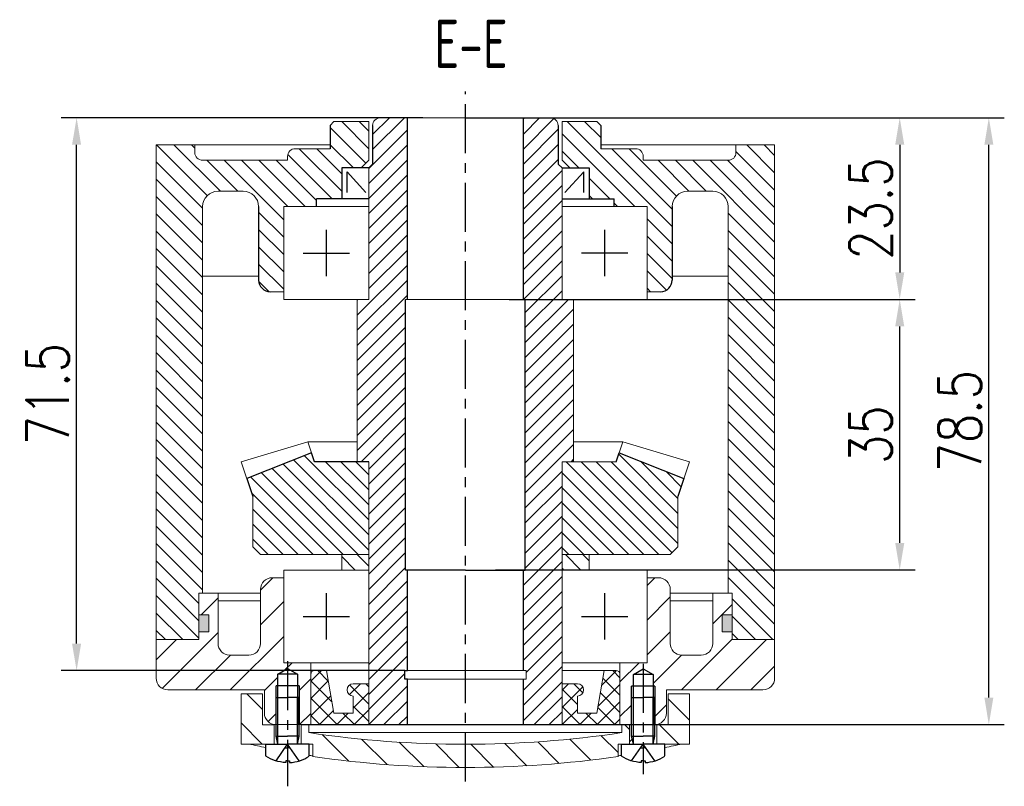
# Model space of a CAD drawing. Header units: inches. Extents: x -753 to 5070, y -3075 to 1581.
# Tile 129 of 178: x 3054 to 3181, y 203 to 302. Entities that reach past the tile are written whole.
import ezdxf

# ---------------------------------------------------------------- set-up
doc = ezdxf.new("R2010")
doc.units = ezdxf.units.IN
doc.header["$LTSCALE"] = 10
doc.header["$MEASUREMENT"] = 0
doc.linetypes.add('CENTER', pattern=[10.16, 6.35, -1.27, 1.27, -1.27])
doc.linetypes.add('HIDDEN', pattern=[1.905, 1.27, -0.635])
for name, color, linetype in [('1轮廓实线层', 7, 'Continuous'), ('2细线层', 4, 'Continuous'), ('3中心线层', 1, 'CENTER'), ('4虚线层', 6, 'HIDDEN'), ('5剖面线层', 2, 'Continuous'), ('6文字层', 3, 'Continuous'), ('7标注层', 4, 'Continuous')]:
    doc.layers.add(name, color=color, linetype=linetype)
doc.styles.add('PC_TEXTSTYLE', font='isocp.shx', dxfattribs={"width": 0.8, "bigfont": 'HZFS.SHX'})
doc.styles.add('TH_GBDIM', font='romans.shx', dxfattribs={"width": 0.8, "bigfont": 'gbcbig.shx'})
doc.dimstyles.new('TH_GBDIM', dxfattribs={"dimtxt": 3.5, "dimasz": 2.5, "dimexe": 2, "dimexo": 0, "dimgap": 1, "dimtad": 1, "dimdec": 4, "dimdsep": 46, "dimtxsty": 'TH_GBDIM', "dimcen": 0.09, "dimclrd": 4, "dimclre": 4, "dimclrt": 3, "dimadec": 0, "dimazin": 0, "dimtfac": 1, "dimtdec": 4, "dimtmove": 0, "dimatfit": 3, "dimfxl": 1, "dimtzin": 0, "dimarcsym": 0})
pattern_1 = [(135, (2913.1105, -51.4148), (-1.122532, -1.122532), [])]
pattern_2 = [(315, (-160.4537, 145.2508), (2.245064, 2.245064), [])]

# ---------------------------------------------------------------- blocks, each defined once
blk = doc.blocks.new('A$C2029507C')
at = {"layer": '1轮廓实线层', "extrusion": (1.22465e-16, -7.4988e-33, -1)}
for points in [[(-1.3, 3.4), (-1.3, 8.4), (-2.8, 8.4)], [(-1.53, 2.4), (-1.3, 3.4), (-2.8, 3.4)]]:
    blk.add_lwpolyline(points, dxfattribs=at)
at = {"layer": '1轮廓实线层'}
for points in [[(4.3, 3.4), (4.3, 8.4), (2.8, 8.4)], [(4.08, 2.4), (4.3, 3.4), (2.8, 3.4)], [(5.6, 0.85), (5.6, 2.4), (2.8, 2.4)], [(2.8, 0.24), (3.04, 0.24), (3.04, 0)]]:
    blk.add_lwpolyline(points, dxfattribs=at)
at = {"layer": '1轮廓实线层', "extrusion": (-1.22465e-16, 7.4988e-33, -1)}
for points in [[(0, 0.85), (0, 2.4), (-2.8, 2.4)], [(-2.8, 0.24), (-2.56, 0.24), (-2.56, 0)]]:
    blk.add_lwpolyline(points, dxfattribs=at)
blk.add_arc((-2.8, 4.99), 5, 272.7513, 304.0558, dxfattribs=at)
at = {"layer": '1轮廓实线层'}
blk.add_arc((2.8, 4.99), 5, 272.7513, 304.0558, dxfattribs=at)
at = {"layer": '2细线层', "extrusion": (1.22465e-16, -7.4988e-33, -1)}
blk.add_lwpolyline([(-1.53, 2.4), (-1.53, 8.4)], dxfattribs=at)
at = {"layer": '2细线层'}
blk.add_lwpolyline([(4.08, 2.4), (4.08, 8.4)], dxfattribs=at)
at = {"layer": '4虚线层', "extrusion": (-1.22465e-16, 7.4988e-33, -1)}
for p, q in [((1.3, 0.22), (2.8, 2.4)), ((2.47, 1.92), (2.8, 1.92))]:
    blk.add_line(p, q, dxfattribs=at)
at = {"layer": '4虚线层'}
for p, q in [((4.3, 0.22), (2.8, 2.4)), ((3.13, 1.92), (2.8, 1.92))]:
    blk.add_line(p, q, dxfattribs=at)
at = {"layer": '1轮廓实线层', "color": 7, "style": 'PC_TEXTSTYLE'}
blk.add_text('TH_SUPERPART', height=1e-29, rotation=90, dxfattribs=at).set_placement((2.8, 2.4))
blk = doc.blocks.new('A$C57CB2520')
at = {"linetype": 'Continuous', "lineweight": 0}
h = blk.add_hatch(dxfattribs=at)
h.set_pattern_fill('ANSI31', color=4, angle=-90, style=0)
h.set_pattern_definition(pattern_2)
h.paths.add_polyline_path([(2.75, 11.97), (0, 11.97), (0, 5.47), (4.25, 5.47), (4.25, 7.97), (2.75, 7.97)], flags=0)
h = blk.add_hatch(dxfattribs=at)
h.set_pattern_fill('ANSI31', color=4, angle=-90, style=0)
h.set_pattern_definition(pattern_2)
h.paths.add_polyline_path([(58, 11.97), (55.25, 11.97), (55.25, 7.97), (53.75, 7.97), (53.75, 5.47), (58, 5.47)], flags=0)
h = blk.add_hatch(dxfattribs=at)
h.set_pattern_fill('ANSI31', color=4, angle=-90, style=0)
h.set_pattern_definition(pattern_2)
edge = h.paths.add_edge_path(flags=0)
edge.add_line((50.25, 5.47), (50.25, 7.97))
edge.add_line((50.25, 7.97), (49.25, 7.97))
edge.add_line((49.25, 7.97), (49.25, 6.94))
edge.add_arc((29, 142.44), 137, -98.5, -81.5, ccw=False)
edge.add_line((8.75, 6.94), (8.75, 7.97))
edge.add_line((8.75, 7.97), (7.75, 7.97))
edge.add_line((7.75, 7.97), (7.75, 5.47))
edge.add_line((7.75, 5.47), (9.25, 5.47))
edge.add_line((9.25, 5.47), (9.25, 3.84))
edge.add_arc((29, 142.44), 140, 261.8902, 278.1098)
edge.add_line((48.75, 3.84), (48.75, 5.47))
edge.add_line((48.75, 5.47), (50.25, 5.47))
at = {"color": 7, "linetype": 'Continuous', "lineweight": 15}
for p, q in [((0, 5.47), (0, 11.97)), ((0, 11.97), (2.75, 11.97)), ((2.75, 11.97), (2.75, 7.97)), ((55.25, 7.97), (55.25, 11.97)), ((55.25, 11.97), (58, 11.97)), ((58, 11.97), (58, 5.47)), ((2.75, 7.97), (4.25, 7.97)), ((4.25, 7.97), (4.25, 5.47)), ((7.75, 5.47), (7.75, 7.97)), ((7.75, 7.97), (8.75, 7.97)), ((8.75, 7.97), (8.75, 6.94)), ((49.25, 7.97), (8.75, 7.97)), ((49.25, 6.94), (49.25, 7.97)), ((49.25, 7.97), (50.25, 7.97)), ((50.25, 7.97), (50.25, 5.47)), ((53.75, 5.47), (53.75, 7.97)), ((53.75, 7.97), (55.25, 7.97)), ((49.25, 6.94), (8.75, 6.94)), ((4.25, 5.47), (0, 5.47)), ((4.25, 5.47), (7.75, 5.47)), ((9.25, 5.47), (7.75, 5.47)), ((9.25, 5.47), (9.25, 3.84)), ((48.75, 3.84), (48.75, 5.47)), ((50.25, 5.47), (48.75, 5.47)), ((50.25, 5.47), (53.75, 5.47)), ((58, 5.47), (53.75, 5.47))]:
    blk.add_line(p, q, dxfattribs=at)
for centre, radius, start, end in [((29, 142.44), 137, 261.5, 278.5), ((29.05, 133.49), 131.06, 257.6353, 258.6236), ((28.95, 133.49), 131.06, 281.3764, 282.3647), ((29.05, 133.49), 131.06, 261.1107, 261.3098), ((29, 142.44), 140, 261.8902, 278.1098), ((28.95, 133.49), 131.06, 278.6902, 278.8893)]:
    blk.add_arc(centre, radius, start, end, dxfattribs=at)
at = {"layer": '1轮廓实线层'}
for p, q in [((4.73, 14.5), (6, 15.24)), ((7.28, 14.5), (4.73, 14.5)), ((4.73, 8.02), (4.73, 14.5)), ((6, 15.24), (7.28, 14.5)), ((7.28, 14.5), (7.28, 8)), ((50.73, 14.44), (52, 15.18)), ((53.28, 14.44), (50.73, 14.44)), ((50.73, 7.96), (50.73, 14.44)), ((52, 15.18), (53.28, 14.44)), ((53.28, 14.44), (53.28, 7.94)), ((7.5, 13), (4.5, 13)), ((53.5, 12.94), (50.5, 12.94))]:
    blk.add_line(p, q, dxfattribs=at)
at = {"layer": '2细线层'}
for p, q in [((4.5, 8.06), (4.5, 13)), ((7.5, 13), (7.5, 8)), ((50.5, 8.01), (50.5, 12.94)), ((53.5, 12.94), (53.5, 7.94))]:
    blk.add_line(p, q, dxfattribs=at)
at = {"layer": '3中心线层', "ltscale": 0.1}
for p, q in [((6, 16.19), (6, 0)), ((52, 15.86), (52, 1.58))]:
    blk.add_line(p, q, dxfattribs=at)
at = {"layer": '1轮廓实线层', "color": 7}
for p in [(3.2, 3.07), (49.2, 3.07)]:
    blk.add_blockref('A$C2029507C', p, dxfattribs=at)
blk = doc.blocks.new('*D192')
at = {"layer": '7标注层', "color": 4, "lineweight": -2, "transparency": 16777216}
for p, q in [((3119.07, 289.73), (3169.76, 289.73)), ((3167.76, 286.23), (3167.76, 269.73)), ((3117.23, 266.23), (3169.76, 266.23))]:
    blk.add_line(p, q, dxfattribs=at)
at = {"layer": '7标注层', "color": 4, "transparency": 16777216}
for points in [[(3167.18, 286.23), (3168.35, 286.23), (3167.76, 289.73)], [(3167.18, 269.73), (3168.35, 269.73), (3167.76, 266.23)]]:
    blk.add_solid(points, dxfattribs=at)
at = {"layer": 'Defpoints', "color": 0, "transparency": 16777216}
for p in [(3119.07, 289.73), (3117.23, 266.23), (3167.76, 266.23)]:
    blk.add_point(p, dxfattribs=at)
at = {"layer": '7标注层', "color": 3, "transparency": 16777216, "insert": (3164.01, 277.98), "char_height": 5.5, "attachment_point": 5, "rotation": 90, "style": 'TH_GBDIM'}
blk.add_mtext('23.5', dxfattribs=at)
blk = doc.blocks.new('*D193')
at = {"layer": '7标注层', "color": 4, "lineweight": -2, "transparency": 16777216}
for p, q in [((3119.07, 266.23), (3169.76, 266.23)), ((3167.76, 234.73), (3167.76, 262.73)), ((3115.45, 231.23), (3169.76, 231.23))]:
    blk.add_line(p, q, dxfattribs=at)
at = {"layer": '7标注层', "color": 4, "transparency": 16777216}
for points in [[(3167.18, 262.73), (3168.35, 262.73), (3167.76, 266.23)], [(3167.18, 234.73), (3168.35, 234.73), (3167.76, 231.23)]]:
    blk.add_solid(points, dxfattribs=at)
at = {"layer": 'Defpoints', "color": 0, "transparency": 16777216}
for p in [(3119.07, 266.23), (3167.76, 266.23), (3115.45, 231.23)]:
    blk.add_point(p, dxfattribs=at)
at = {"layer": '7标注层', "color": 3, "transparency": 16777216, "insert": (3164.01, 248.73), "char_height": 5.5, "attachment_point": 5, "rotation": 90, "style": 'TH_GBDIM'}
blk.add_mtext('35', dxfattribs=at)
blk = doc.blocks.new('*D194')
at = {"layer": '7标注层', "color": 4, "lineweight": -2, "transparency": 16777216}
for p, q in [((3111.57, 289.73), (3181.29, 289.73)), ((3179.29, 214.73), (3179.29, 286.23)), ((3111.57, 211.23), (3181.29, 211.23))]:
    blk.add_line(p, q, dxfattribs=at)
at = {"layer": '7标注层', "color": 4, "transparency": 16777216}
for points in [[(3178.71, 286.23), (3179.87, 286.23), (3179.29, 289.73)], [(3178.71, 214.73), (3179.87, 214.73), (3179.29, 211.23)]]:
    blk.add_solid(points, dxfattribs=at)
at = {"layer": 'Defpoints', "color": 0, "transparency": 16777216}
for p in [(3111.57, 289.73), (3179.29, 289.73), (3111.57, 211.23)]:
    blk.add_point(p, dxfattribs=at)
at = {"layer": '7标注层', "color": 3, "transparency": 16777216, "insert": (3175.54, 250.48), "char_height": 5.5, "attachment_point": 5, "rotation": 90, "style": 'TH_GBDIM'}
blk.add_mtext('78.5', dxfattribs=at)
blk = doc.blocks.new('*D195')
at = {"layer": '7标注层', "color": 4, "lineweight": -2, "transparency": 16777216}
for p, q in [((3106.07, 289.73), (3059.28, 289.73)), ((3061.28, 221.71), (3061.28, 286.23)), ((3103.72, 218.21), (3059.28, 218.21))]:
    blk.add_line(p, q, dxfattribs=at)
at = {"layer": '7标注层', "color": 4, "transparency": 16777216}
for points in [[(3060.69, 286.23), (3061.86, 286.23), (3061.28, 289.73)], [(3060.69, 221.71), (3061.86, 221.71), (3061.28, 218.21)]]:
    blk.add_solid(points, dxfattribs=at)
at = {"layer": 'Defpoints', "color": 0, "transparency": 16777216}
for p in [(3061.28, 289.73), (3106.07, 289.73), (3103.72, 218.21)]:
    blk.add_point(p, dxfattribs=at)
at = {"layer": '7标注层', "color": 3, "transparency": 16777216, "insert": (3057.53, 253.97), "char_height": 5.5, "attachment_point": 5, "rotation": 90, "style": 'TH_GBDIM'}
blk.add_mtext('71.5', dxfattribs=at)

msp = doc.modelspace()

# ---------------------------------------------------------------- hatches: boundary and pattern name
at = {"layer": '5剖面线层'}
h = msp.add_hatch(dxfattribs=at)
h.set_pattern_fill('ANSI31', color=256, scale=0.5, angle=90, style=0)
h.set_pattern_definition(pattern_1)
h.paths.add_polyline_path([(3071.574, 265.735), (3077.574, 265.735), (3077.574, 228.226), (3077.074, 228.226), (3077.074, 222.226), (3071.574, 222.226)])
edge = h.paths.add_edge_path()
edge.add_line((3071.574, 286.226), (3076.574, 286.226))
edge.add_line((3076.574, 286.226), (3076.574, 285.226))
edge.add_arc((3077.574, 285.226), 1, 540, 630)
edge.add_line((3077.574, 284.226), (3081.519, 284.226))
edge.add_line((3081.519, 284.226), (3081.519, 280.226))
edge.add_line((3081.519, 280.226), (3079.574, 280.226))
edge.add_arc((3079.574, 278.226), 2, 450, 540)
edge.add_line((3077.574, 278.226), (3077.574, 265.735))
edge.add_line((3077.574, 265.735), (3071.574, 265.735))
edge.add_line((3071.574, 265.735), (3071.574, 286.226))
edge = h.paths.add_edge_path()
edge.add_line((3084.824, 274.56), (3088.074, 274.56))
edge.add_line((3088.074, 274.56), (3088.074, 267.226))
edge.add_line((3088.074, 267.226), (3086.324, 267.226))
edge.add_arc((3086.324, 268.726), 1.5, 180, 270, ccw=False)
edge.add_line((3084.824, 268.726), (3084.824, 274.56))
edge = h.paths.add_edge_path()
edge.add_line((3098.074, 283.226), (3099.074, 284.226))
edge.add_line((3099.074, 284.226), (3099.074, 289.226))
edge.add_line((3099.074, 289.226), (3094.574, 289.226))
edge.add_line((3094.574, 289.226), (3094.074, 288.726))
edge.add_line((3094.074, 288.726), (3094.074, 285.726))
edge.add_line((3094.074, 285.726), (3089.574, 285.726))
edge.add_arc((3089.574, 284.726), 1, 90, 135)
edge.add_arc((3078.433, 289.341), 11.141, 335.53158, 339.46842, ccw=False)
edge.add_line((3088.574, 284.726), (3088.574, 284.226))
edge.add_line((3088.574, 284.226), (3081.519, 284.226))
edge.add_line((3081.519, 284.226), (3081.519, 280.226))
edge.add_line((3081.519, 280.226), (3082.824, 280.226))
edge.add_arc((3082.824, 278.226), 2, 0, 90, ccw=False)
edge.add_line((3084.824, 278.226), (3084.824, 274.56))
edge.add_line((3084.824, 274.56), (3088.074, 274.56))
edge.add_line((3088.074, 274.56), (3088.074, 278.226))
edge.add_line((3088.074, 278.226), (3092.324, 278.226))
edge.add_line((3092.324, 278.226), (3092.324, 279.226))
edge.add_line((3092.324, 279.226), (3095.574, 279.226))
edge.add_line((3095.574, 279.226), (3095.574, 283.226))
edge.add_line((3095.574, 283.226), (3098.074, 283.226))
h = msp.add_hatch(dxfattribs=at)
h.set_pattern_fill('ANSI31', color=2, scale=11)
h.set_pattern_definition([(45, (1764.7424, 4.7309), (-0.9722718, 0.9722718), [])])
h.paths.add_polyline_path([(3103.824, 266.226), (3104.074, 266.226), (3104.074, 289.726), (3100.572, 289.726, 0.4138254), (3099.574, 288.726), (3099.574, 283.726), (3099.074, 283.226), (3099.074, 266.226), (3097.574, 266.226), (3097.574, 245.226), (3099.074, 245.226), (3099.074, 211.226), (3104.074, 211.226), (3104.074, 217.114), (3103.724, 217.114), (3103.724, 218.214), (3104.074, 218.214), (3104.074, 231.226), (3103.824, 231.226)])
h.paths.add_polyline_path([(3125.574, 266.226), (3124.074, 266.226), (3124.074, 283.226), (3123.574, 283.726), (3123.574, 288.726, 0.4146018), (3122.572, 289.726), (3119.074, 289.726), (3119.074, 266.226), (3119.324, 266.226), (3119.324, 231.226), (3119.074, 231.226), (3119.074, 218.214), (3119.424, 218.214), (3119.424, 217.114), (3119.074, 217.114), (3119.074, 211.226), (3124.074, 211.226), (3124.074, 245.226), (3125.574, 245.226)])
h = msp.add_hatch(dxfattribs=at)
h.set_pattern_fill('ANSI31', color=256, scale=0.5, angle=90, style=0)
h.set_pattern_definition(pattern_1)
h.paths.add_polyline_path([(3151.574, 265.735), (3145.574, 265.735), (3145.574, 228.226), (3146.074, 228.226), (3146.074, 222.226), (3151.574, 222.226)])
edge = h.paths.add_edge_path()
edge.add_line((3151.574, 286.226), (3146.574, 286.226))
edge.add_line((3146.574, 286.226), (3146.574, 285.226))
edge.add_arc((3145.574, 285.226), 1, -90, 0, ccw=False)
edge.add_line((3145.574, 284.226), (3141.629, 284.226))
edge.add_line((3141.629, 284.226), (3141.629, 280.226))
edge.add_line((3141.629, 280.226), (3143.574, 280.226))
edge.add_arc((3143.574, 278.226), 2, 0, 90, ccw=False)
edge.add_line((3145.574, 278.226), (3145.574, 265.735))
edge.add_line((3145.574, 265.735), (3151.574, 265.735))
edge.add_line((3151.574, 265.735), (3151.574, 286.226))
edge = h.paths.add_edge_path()
edge.add_line((3138.324, 274.56), (3135.074, 274.56))
edge.add_line((3135.074, 274.56), (3135.074, 267.226))
edge.add_line((3135.074, 267.226), (3136.824, 267.226))
edge.add_arc((3136.824, 268.726), 1.5, 270, 360)
edge.add_line((3138.324, 268.726), (3138.324, 274.56))
edge = h.paths.add_edge_path()
edge.add_line((3124.074, 283.226), (3127.574, 283.226))
edge.add_line((3127.574, 283.226), (3127.574, 279.226))
edge.add_line((3127.574, 279.226), (3130.824, 279.226))
edge.add_line((3130.824, 279.226), (3130.824, 278.226))
edge.add_line((3130.824, 278.226), (3135.074, 278.226))
edge.add_line((3135.074, 278.226), (3135.074, 274.56))
edge.add_line((3135.074, 274.56), (3138.324, 274.56))
edge.add_line((3138.324, 274.56), (3138.324, 278.226))
edge.add_arc((3140.324, 278.226), 2, 90, 180, ccw=False)
edge.add_line((3140.324, 280.226), (3141.629, 280.226))
edge.add_line((3141.629, 280.226), (3141.629, 284.226))
edge.add_line((3141.629, 284.226), (3134.574, 284.226))
edge.add_line((3134.574, 284.226), (3134.574, 284.726))
edge.add_arc((3144.714, 289.341), 11.141, 200.53158, 204.46842, ccw=False)
edge.add_arc((3133.574, 284.726), 1, 45, 90)
edge.add_line((3133.574, 285.726), (3129.074, 285.726))
edge.add_line((3129.074, 285.726), (3129.074, 288.726))
edge.add_line((3129.074, 288.726), (3128.574, 289.226))
edge.add_line((3128.574, 289.226), (3124.074, 289.226))
edge.add_line((3124.074, 289.226), (3124.074, 283.226))
h = msp.add_hatch(dxfattribs=at)
h.set_pattern_fill('ANSI31', color=256, scale=11, angle=90, style=0)
h.set_pattern_definition([(135, (1764.7424, 4.7309), (-0.9722718, -0.9722718), [])])
h.paths.add_polyline_path([(3099.074, 245.226), (3092.061, 245.226), (3091.682, 246.363), (3083.299, 243.05), (3084.074, 240.726), (3084.074, 234.226), (3085.074, 233.226), (3099.074, 233.226)])
h.paths.add_polyline_path([(3124.074, 233.226), (3138.074, 233.226), (3139.074, 234.226), (3139.074, 240.726), (3139.848, 243.05), (3131.466, 246.363), (3131.087, 245.226), (3124.074, 245.226)])
h = msp.add_hatch(dxfattribs=at)
h.set_pattern_fill('ANSI31', color=256, scale=0.5, angle=90, style=0)
h.set_pattern_definition([(135, (2913.1105, -73.9831), (-1.122532, -1.122532), [])])
h.paths.add_polyline_path([(3095.574, 233.226), (3095.574, 231.226), (3099.074, 231.226), (3099.074, 233.226)])
h.paths.add_polyline_path([(3127.574, 231.226), (3127.574, 233.226), (3124.074, 233.226), (3124.074, 231.226)])
h = msp.add_hatch(dxfattribs=at)
h.set_pattern_fill('ANSI31', color=4, style=0)
h.set_pattern_definition([(45, (2913.1105, -64.573), (-2.245064, 2.245064), [])])
edge = h.paths.add_edge_path()
edge.add_line((3087.299, 217.751), (3088.574, 218.487))
edge.add_line((3088.574, 218.487), (3088.574, 219.226))
edge.add_line((3088.574, 219.226), (3088.074, 219.226))
edge.add_line((3088.074, 219.226), (3088.074, 230.226))
edge.add_line((3088.074, 230.226), (3086.574, 230.226))
edge.add_arc((3086.574, 228.726), 1.5, 90, 180)
edge.add_line((3085.074, 228.726), (3085.074, 221.726))
edge.add_arc((3083.574, 221.726), 1.5, 270, 360, ccw=False)
edge.add_line((3083.574, 220.226), (3081.074, 220.226))
edge.add_arc((3081.074, 221.726), 1.5, 180, 270, ccw=False)
edge.add_line((3079.574, 221.726), (3079.574, 228.226))
edge.add_line((3079.574, 228.226), (3077.074, 228.226))
edge.add_line((3077.074, 228.226), (3077.074, 225.426))
edge.add_line((3077.074, 225.426), (3078.374, 225.426))
edge.add_line((3078.374, 225.426), (3078.374, 223.226))
edge.add_line((3078.374, 223.226), (3077.074, 223.226))
edge.add_line((3077.074, 223.226), (3077.074, 222.226))
edge.add_line((3077.074, 222.226), (3071.574, 222.226))
edge.add_line((3071.574, 222.226), (3071.574, 217.226))
edge.add_arc((3073.074, 217.226), 1.5, 180, 270)
edge.add_line((3073.074, 215.726), (3085.574, 215.726))
edge.add_line((3085.574, 215.726), (3085.574, 212.726))
edge.add_arc((3087.074, 212.726), 1.5, 180, 270)
edge.add_line((3087.074, 211.226), (3087.074, 214.726))
edge.add_line((3087.074, 214.726), (3087.074, 216.251))
edge.add_line((3087.074, 216.251), (3087.299, 216.251))
edge.add_line((3087.299, 216.251), (3087.299, 217.751))
h.paths.add_polyline_path([(3091.574, 219.226), (3088.574, 219.226), (3088.574, 218.487), (3089.849, 217.751), (3089.849, 216.251), (3090.074, 216.251), (3090.074, 211.251), (3090.074, 211.226), (3091.574, 211.226)])
edge = h.paths.add_edge_path()
edge.add_line((3151.574, 222.226), (3146.074, 222.226))
edge.add_line((3146.074, 222.226), (3146.074, 223.226))
edge.add_line((3146.074, 223.226), (3144.774, 223.226))
edge.add_line((3144.774, 223.226), (3144.774, 225.426))
edge.add_line((3144.774, 225.426), (3146.074, 225.426))
edge.add_line((3146.074, 225.426), (3146.074, 228.226))
edge.add_line((3146.074, 228.226), (3143.574, 228.226))
edge.add_line((3143.574, 228.226), (3143.574, 221.726))
edge.add_arc((3142.074, 221.726), 1.5, 270, 360, ccw=False)
edge.add_line((3142.074, 220.226), (3139.574, 220.226))
edge.add_arc((3139.574, 221.726), 1.5, 180, 270, ccw=False)
edge.add_line((3138.074, 221.726), (3138.074, 228.726))
edge.add_arc((3136.574, 228.726), 1.5, 0, 90)
edge.add_line((3136.574, 230.226), (3135.074, 230.226))
edge.add_line((3135.074, 230.226), (3135.074, 219.226))
edge.add_line((3135.074, 219.226), (3131.574, 219.226))
edge.add_line((3131.574, 219.226), (3131.574, 217.727))
edge.add_arc((3131.074, 217.726), 0.5, -0.10835, 0.10835, ccw=False)
edge.add_line((3131.574, 217.725), (3131.574, 211.726))
edge.add_line((3131.574, 211.726), (3131.574, 211.226))
edge.add_line((3131.574, 211.226), (3131.824, 211.226))
edge.add_line((3131.824, 211.226), (3132.824, 211.226))
edge.add_line((3132.824, 211.226), (3132.824, 208.726))
edge.add_line((3132.824, 208.726), (3133.299, 208.726))
edge.add_line((3133.299, 208.726), (3133.074, 209.726))
edge.add_line((3133.074, 209.726), (3133.074, 214.726))
edge.add_line((3133.074, 214.726), (3133.074, 216.195))
edge.add_line((3133.074, 216.195), (3133.299, 216.195))
edge.add_line((3133.299, 216.195), (3133.299, 217.695))
edge.add_line((3133.299, 217.695), (3134.574, 218.431))
edge.add_line((3134.574, 218.431), (3135.849, 217.695))
edge.add_line((3135.849, 217.695), (3135.849, 216.195))
edge.add_line((3135.849, 216.195), (3136.074, 216.195))
edge.add_line((3136.074, 216.195), (3136.074, 211.226))
edge.add_arc((3136.074, 212.726), 1.5, 270, 360)
edge.add_line((3137.574, 212.726), (3137.574, 215.726))
edge.add_line((3137.574, 215.726), (3150.074, 215.726))
edge.add_arc((3150.074, 217.226), 1.5, 270, 360)
edge.add_line((3151.574, 217.226), (3151.574, 222.226))
h = msp.add_hatch(color=256, dxfattribs=at)
h.paths.add_polyline_path([(3078.374, 225.426), (3077.074, 225.426), (3077.074, 223.226), (3078.374, 223.226)])
h.paths.add_polyline_path([(3144.774, 223.226), (3146.074, 223.226), (3146.074, 225.426), (3144.774, 225.426)])
h = msp.add_hatch(dxfattribs=at)
h.set_pattern_fill('ANSI37', color=256, scale=0.5, style=0)
h.set_pattern_definition([(45, (2913.1105, -51.4148), (-1.122532, 1.122532), []), (135, (2913.1105, -51.4148), (-1.122532, -1.122532), [])])
h.paths.add_polyline_path([(3093.604, 218.226), (3092.073, 218.226, 0.414009), (3091.574, 217.726), (3091.574, 211.226), (3099.074, 211.226), (3099.074, 216.526), (3097.074, 216.526, 1), (3097.074, 214.926), (3097.074, 212.726), (3094.574, 212.726)])
h.paths.add_polyline_path([(3128.574, 212.726), (3126.074, 212.726), (3126.074, 214.926, 1.0000005), (3126.074, 216.526), (3126.074, 216.526), (3124.074, 216.526), (3124.074, 211.226), (3131.574, 211.226), (3131.574, 217.727, 0.4134553), (3131.074, 218.226), (3129.544, 218.226)])

# ---------------------------------------------------------------- linework, layer by layer
for p, q in [((3094.574, 289.226), (3094.074, 288.726)), ((3128.574, 289.226), (3129.074, 288.726)), ((3094.074, 288.726), (3094.074, 285.726)), ((3129.074, 288.726), (3129.074, 285.726)), ((3091.682, 246.364), (3083.299, 243.05)), ((3131.465, 246.364), (3139.848, 243.05))]:
    msp.add_line(p, q)
at = {"color": 7, "linetype": 'Continuous', "lineweight": 15}
for p, q in [((3099.074, 289.226), (3094.574, 289.226)), ((3099.074, 284.226), (3099.074, 289.226)), ((3111.574, 289.726), (3100.572, 289.726)), ((3111.574, 289.726), (3122.575, 289.726)), ((3124.074, 284.226), (3124.074, 289.226)), ((3124.074, 289.226), (3128.574, 289.226)), ((3071.574, 286.226), (3071.574, 222.226)), ((3094.074, 286.226), (3071.574, 286.226)), ((3076.574, 286.226), (3076.574, 285.226)), ((3094.074, 285.726), (3089.574, 285.726)), ((3129.074, 286.226), (3151.574, 286.226)), ((3129.074, 285.726), (3133.574, 285.726)), ((3146.574, 286.226), (3146.574, 285.226)), ((3151.574, 286.226), (3151.574, 222.226)), ((3088.574, 284.226), (3077.574, 284.226)), ((3088.574, 284.226), (3088.574, 284.726)), ((3134.574, 284.226), (3134.574, 284.726)), ((3134.574, 284.226), (3145.574, 284.226)), ((3099.074, 266.226), (3099.074, 283.226)), ((3124.074, 266.226), (3124.074, 283.226)), ((3079.574, 280.226), (3082.824, 280.226)), ((3143.574, 280.226), (3140.324, 280.226)), ((3077.574, 278.226), (3077.574, 228.226)), ((3088.074, 266.226), (3088.074, 278.226)), ((3088.074, 278.226), (3099.074, 278.226)), ((3135.074, 278.226), (3124.074, 278.226)), ((3135.074, 266.226), (3135.074, 278.226)), ((3145.574, 278.226), (3145.574, 228.226)), ((3077.574, 269.226), (3084.824, 269.226)), ((3145.574, 269.226), (3138.324, 269.226)), ((3088.074, 267.226), (3086.324, 267.226)), ((3099.074, 266.226), (3088.074, 266.226)), ((3097.574, 245.226), (3097.574, 266.226)), ((3111.574, 266.226), (3103.824, 266.226)), ((3111.574, 266.226), (3119.324, 266.226)), ((3124.074, 266.226), (3135.074, 266.226)), ((3125.574, 245.226), (3125.574, 266.226)), ((3135.074, 267.226), (3136.824, 267.226)), ((3091.199, 247.812), (3082.583, 245.199)), ((3091.199, 247.812), (3097.574, 247.812)), ((3091.199, 247.812), (3092.061, 245.226)), ((3131.949, 247.812), (3125.574, 247.812)), ((3131.949, 247.812), (3131.087, 245.226)), ((3131.949, 247.812), (3140.565, 245.199)), ((3082.583, 245.199), (3084.074, 240.726)), ((3099.074, 245.226), (3099.074, 233.226)), ((3099.074, 211.226), (3099.074, 245.226)), ((3124.074, 245.226), (3124.074, 233.226)), ((3131.087, 245.226), (3124.074, 245.226)), ((3124.074, 211.226), (3124.074, 245.226)), ((3140.565, 245.199), (3139.074, 240.726)), ((3084.074, 240.726), (3084.074, 234.226)), ((3139.074, 240.726), (3139.074, 234.226)), ((3084.074, 234.226), (3085.074, 233.226)), ((3085.074, 233.226), (3099.074, 233.226)), ((3095.574, 231.226), (3095.574, 233.226)), ((3099.074, 231.226), (3099.074, 233.226)), ((3124.074, 231.226), (3124.074, 233.226)), ((3138.074, 233.226), (3124.074, 233.226)), ((3127.574, 231.226), (3127.574, 233.226)), ((3139.074, 234.226), (3138.074, 233.226)), ((3088.074, 231.226), (3099.074, 231.226)), ((3088.074, 219.226), (3088.074, 231.226)), ((3099.074, 230.626), (3099.074, 219.826)), ((3135.074, 231.226), (3124.074, 231.226)), ((3124.074, 230.626), (3124.074, 219.826)), ((3135.074, 219.226), (3135.074, 231.226)), ((3088.074, 230.226), (3086.574, 230.226)), ((3135.074, 230.226), (3136.574, 230.226)), ((3079.574, 228.226), (3077.074, 228.226)), ((3077.074, 222.226), (3077.074, 228.226)), ((3077.074, 228.226), (3077.574, 228.226)), ((3079.574, 228.226), (3079.574, 221.726)), ((3079.574, 228.226), (3085.074, 228.226)), ((3085.074, 221.726), (3085.074, 228.726)), ((3138.074, 221.726), (3138.074, 228.726)), ((3143.574, 228.226), (3138.074, 228.226)), ((3143.574, 228.226), (3143.574, 221.726)), ((3143.574, 228.226), (3146.074, 228.226)), ((3146.074, 228.226), (3145.574, 228.226)), ((3146.074, 222.226), (3146.074, 228.226)), ((3085.074, 227.226), (3079.574, 227.226)), ((3138.074, 227.226), (3143.574, 227.226)), ((3078.374, 225.426), (3077.074, 225.426)), ((3078.374, 223.226), (3078.374, 225.426)), ((3144.774, 225.426), (3146.074, 225.426)), ((3144.774, 223.226), (3144.774, 225.426)), ((3077.074, 223.226), (3078.374, 223.226)), ((3146.074, 223.226), (3144.774, 223.226)), ((3071.574, 217.226), (3071.574, 222.226)), ((3077.074, 222.226), (3071.574, 222.226)), ((3077.074, 222.226), (3071.574, 222.226)), ((3146.074, 222.226), (3151.574, 222.226)), ((3146.074, 222.226), (3151.574, 222.226)), ((3151.574, 217.226), (3151.574, 222.226)), ((3083.574, 220.226), (3081.074, 220.226)), ((3088.074, 219.226), (3099.074, 219.226)), ((3091.574, 219.226), (3091.574, 211.226)), ((3135.074, 219.226), (3124.074, 219.226)), ((3131.574, 219.226), (3131.574, 211.226)), ((3139.574, 220.226), (3142.074, 220.226)), ((3093.604, 218.226), (3092.074, 218.226)), ((3094.574, 212.726), (3093.604, 218.226)), ((3093.604, 218.226), (3099.074, 218.226)), ((3103.724, 218.214), (3111.574, 218.214)), ((3103.724, 217.114), (3103.724, 218.214)), ((3119.424, 218.214), (3111.574, 218.214)), ((3119.424, 217.114), (3119.424, 218.214)), ((3129.544, 218.226), (3124.074, 218.226)), ((3128.574, 212.726), (3129.544, 218.226)), ((3129.544, 218.226), (3131.074, 218.226)), ((3091.574, 217.726), (3091.574, 211.726)), ((3103.724, 217.114), (3111.574, 217.114)), ((3119.424, 217.114), (3111.574, 217.114)), ((3131.574, 217.726), (3131.574, 211.726)), ((3085.574, 215.726), (3073.074, 215.726)), ((3085.574, 212.726), (3085.574, 215.726)), ((3099.074, 216.526), (3097.074, 216.526)), ((3124.074, 216.526), (3126.074, 216.526)), ((3137.574, 215.726), (3150.074, 215.726)), ((3137.574, 212.726), (3137.574, 215.726)), ((3097.074, 214.926), (3097.074, 212.726)), ((3126.074, 214.926), (3126.074, 212.726)), ((3097.074, 212.726), (3094.574, 212.726)), ((3126.074, 212.726), (3128.574, 212.726)), ((3087.074, 211.226), (3111.574, 211.226)), ((3136.074, 211.226), (3111.574, 211.226))]:
    msp.add_line(p, q, dxfattribs=at)
at = {"color": 7}
for p, q in [((3091.682, 246.364), (3083.299, 243.05)), ((3092.061, 245.226), (3091.682, 246.364)), ((3131.087, 245.226), (3131.465, 246.364)), ((3131.465, 246.364), (3139.848, 243.05)), ((3099.074, 245.226), (3092.061, 245.226)), ((3083.299, 243.05), (3084.074, 240.726)), ((3139.848, 243.05), (3139.074, 240.726))]:
    msp.add_line(p, q, dxfattribs=at)
at = {"color": 7, "linetype": 'Continuous', "lineweight": 15}
for centre, radius, start, end in [((3100.574, 288.726), 1, 90, 180), ((3122.574, 288.726), 1, 0, 90), ((3089.574, 284.726), 1, 90, 180), ((3133.574, 284.726), 1, 0, 90), ((3077.574, 285.226), 1, 180, 270), ((3145.574, 285.226), 1, 270, 0), ((3079.574, 278.226), 2, 90, 180), ((3082.824, 278.226), 2, 0, 90), ((3140.324, 278.226), 2, 90, 180), ((3143.574, 278.226), 2, 0, 90), ((3086.574, 228.726), 1.5, 90, 180), ((3136.574, 228.726), 1.5, 0, 90), ((3081.074, 221.726), 1.5, 180, 270), ((3083.574, 221.726), 1.5, 270, 0), ((3139.574, 221.726), 1.5, 180, 270), ((3142.074, 221.726), 1.5, 270, 0), ((3092.074, 217.726), 0.5, 90, 180), ((3131.074, 217.726), 0.5, 0, 90), ((3073.074, 217.226), 1.5, 180, 270), ((3150.074, 217.226), 1.5, 270, 0), ((3097.074, 215.726), 0.8, 90, 270), ((3126.074, 215.726), 0.8, 270, 90), ((3087.074, 212.726), 1.5, 180, 270), ((3136.074, 212.726), 1.5, 270, 0)]:
    msp.add_arc(centre, radius, start, end, dxfattribs=at)
at = {"layer": '1轮廓实线层', "ltscale": 2}
for p, q in [((3104.074, 266.226), (3104.074, 289.726)), ((3119.074, 266.226), (3119.074, 289.726)), ((3103.824, 231.226), (3103.824, 266.226)), ((3119.324, 231.226), (3119.324, 266.226)), ((3111.574, 231.226), (3103.824, 231.226)), ((3104.074, 218.214), (3104.074, 231.226)), ((3111.574, 231.226), (3119.324, 231.226)), ((3119.074, 218.214), (3119.074, 231.226)), ((3104.074, 211.226), (3104.074, 217.114)), ((3119.074, 211.226), (3119.074, 217.114))]:
    msp.add_line(p, q, dxfattribs=at)
at = {"layer": '1轮廓实线层'}
for p, q in [((3099.574, 288.726), (3099.574, 283.726)), ((3123.574, 288.726), (3123.574, 283.726)), ((3098.074, 283.226), (3099.074, 284.226)), ((3125.074, 283.226), (3124.074, 284.226)), ((3095.574, 283.226), (3095.574, 279.226)), ((3099.074, 283.226), (3095.574, 283.226)), ((3099.074, 283.226), (3099.574, 283.726)), ((3124.074, 283.226), (3123.574, 283.726)), ((3124.074, 283.226), (3127.574, 283.226)), ((3127.574, 283.226), (3127.574, 279.226)), ((3092.324, 278.226), (3092.324, 279.226)), ((3099.074, 279.226), (3092.324, 279.226)), ((3124.074, 279.226), (3130.824, 279.226)), ((3130.824, 278.226), (3130.824, 279.226)), ((3093.574, 275.226), (3093.574, 269.226)), ((3129.582, 275.235), (3129.582, 269.235)), ((3090.574, 272.226), (3096.574, 272.226)), ((3126.582, 272.235), (3132.582, 272.235)), ((3093.574, 228.226), (3093.574, 222.226)), ((3129.574, 228.226), (3129.574, 222.226)), ((3090.574, 225.226), (3096.574, 225.226)), ((3126.574, 225.226), (3132.574, 225.226)), ((3103.724, 217.114), (3103.724, 218.214)), ((3103.724, 218.214), (3104.074, 218.214)), ((3104.074, 217.114), (3103.724, 217.114))]:
    msp.add_line(p, q, dxfattribs=at)
at = {"layer": '1轮廓实线层', "color": 7}
for p, q in [((3096.259, 280.059), (3096.259, 282.742)), ((3096.259, 282.742), (3098.701, 280.059)), ((3126.889, 282.742), (3124.446, 280.059)), ((3126.889, 280.059), (3126.889, 282.742)), ((3084.824, 278.226), (3084.824, 268.726)), ((3138.324, 278.226), (3138.324, 268.726))]:
    msp.add_line(p, q, dxfattribs=at)
for centre, start, end in [((3086.324, 268.726), 180, 270), ((3136.824, 268.726), 270, 0)]:
    msp.add_arc(centre, 1.5, start, end, dxfattribs=at)
at = {"layer": '3中心线层', "ltscale": 0.1}
msp.add_line((3111.574, 203.856), (3111.574, 293.112), dxfattribs=at)

# ---------------------------------------------------------------- block references
at = {"layer": '3中心线层', "ltscale": 0.2}
msp.add_blockref('A$C57CB2520', (3082.574, 203.252), dxfattribs=at)

# ---------------------------------------------------------------- texts
at = {"layer": '6文字层', "color": 7, "insert": (3107.546, 302.408), "char_height": 6.25, "width": 37.44259, "attachment_point": 1, "style": 'PC_TEXTSTYLE'}
msp.add_mtext('{\\C3;E-E}', dxfattribs=at)

# ---------------------------------------------------------------- dimensions: what is measured, and where the dimension line sits
at = {"layer": '7标注层'}
dim = msp.add_linear_dim(base=(3061.276, 289.726), p1=(3103.724, 218.214), p2=(3106.073, 289.726), angle=90, dimstyle='TH_GBDIM', override={"dimtxt": 5.5, "dimasz": 3.5, "dimgap": 1, "dimtad": 1, "dimjust": 0, "dimdec": 1, "dimlfac": 1, "dimse1": 0, "dimse2": 0, "dimsd1": 0, "dimsd2": 0, "dimadec": 1}, dxfattribs=at)
dim.commit()
dim.dimension.update_dxf_attribs({"geometry": '*D195', "text_midpoint": (3061.276, 253.97), "dimtype": 160})
for base, p1, p2, picture, middle in [((3179.291, 289.726), (3111.574, 211.226), (3111.574, 289.726), '*D194', (3175.541, 250.476)), ((3167.763, 266.226), (3119.074, 289.726), (3117.229, 266.226), '*D192', (3164.013, 277.976)), ((3167.762, 266.226), (3115.449, 231.226), (3119.074, 266.226), '*D193', (3164.012, 248.726))]:
    dim = msp.add_linear_dim(base=base, p1=p1, p2=p2, angle=90, dimstyle='TH_GBDIM', override={"dimtxt": 5.5, "dimasz": 3.5, "dimdec": 1, "dimadec": 1}, dxfattribs=at)
    dim.commit()
    dim.dimension.update_dxf_attribs({"geometry": picture, "text_midpoint": middle})

doc.saveas('drawing.dxf')
